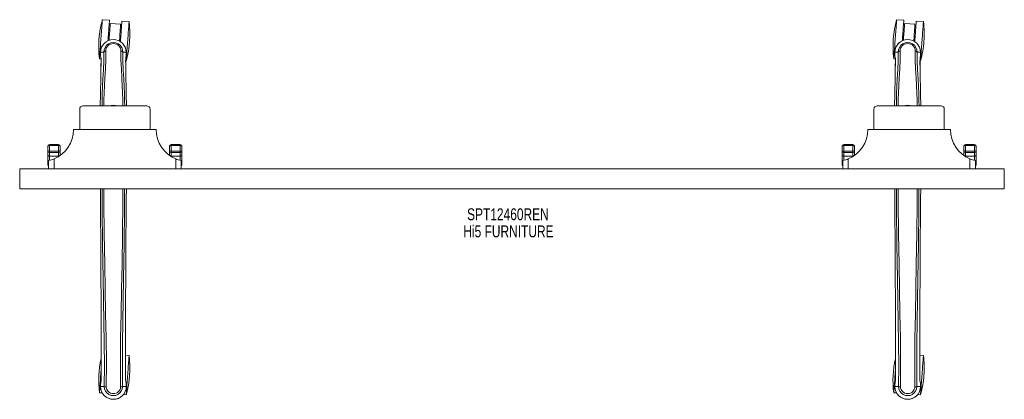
# Model space of a CAD drawing. Header units: inches. Extents: x 12 to 71.5, y 22.8 to 45.7.
import ezdxf

# ---------------------------------------------------------------- set-up
doc = ezdxf.new("R2010")
doc.units = ezdxf.units.IN
doc.header["$MEASUREMENT"] = 0
doc.linetypes.add('SLD-Solid', pattern=[0])
doc.layers.add('HI5-SYMBOLTEXT', color=5, linetype='SLD-Solid')
doc.styles.add('SLDTEXTSTYLE0', font='TXT', dxfattribs={"width": 0.75})

# ---------------------------------------------------------------- blocks, each defined once
blk = doc.blocks.new('SW_NOTE_0')
at = {"layer": 'HI5-SYMBOLTEXT', "color": 0, "char_height": 0.72, "attachment_point": 1, "style": 'SLDTEXTSTYLE0'}
for s, insert in [('SPT12460REN', (0, 0.928)), ('Hi5 FURNITURE', (-0.227, -0.107))]:
    blk.add_mtext(s, dxfattribs=dict(at, insert=insert))

msp = doc.modelspace()

# ---------------------------------------------------------------- linework, layer by layer
at = {"color": 7, "linetype": 'SLD-Solid', "lineweight": 15}
for p, q in [((17.457, 45.709), (17.025, 45.741)), ((18.134, 45.471), (17.505, 45.517)), ((18.642, 45.622), (18.21, 45.653)), ((65.457, 45.709), (65.025, 45.741)), ((66.134, 45.471), (65.505, 45.517)), ((66.642, 45.622), (66.21, 45.653)), ((17.45, 44.769), (17.388, 44.774)), ((18.141, 44.718), (18.078, 44.723)), ((65.45, 44.769), (65.388, 44.774)), ((66.141, 44.718), (66.078, 44.723)), ((16.911, 43.773), (16.911, 43.646)), ((16.914, 43.773), (16.911, 43.773)), ((16.911, 43.646), (16.912, 43.642)), ((16.912, 43.77), (16.913, 43.646)), ((16.941, 43.773), (16.914, 43.773)), ((16.959, 43.773), (16.941, 43.773)), ((16.959, 43.772), (16.959, 43.773)), ((16.977, 43.773), (16.959, 43.772)), ((17.119, 43.773), (16.977, 43.773)), ((17.12, 43.778), (17.119, 43.773)), ((18.405, 43.773), (18.263, 43.773)), ((18.423, 43.772), (18.405, 43.773)), ((18.423, 43.773), (18.423, 43.772)), ((18.441, 43.773), (18.423, 43.773)), ((18.468, 43.773), (18.441, 43.773)), ((18.471, 43.773), (18.468, 43.773)), ((18.469, 43.646), (18.47, 43.77)), ((18.47, 43.642), (18.471, 43.646)), ((18.471, 43.773), (18.471, 43.646)), ((64.911, 43.773), (64.911, 43.646)), ((64.914, 43.773), (64.911, 43.773)), ((64.911, 43.646), (64.912, 43.642)), ((64.912, 43.77), (64.913, 43.646)), ((64.941, 43.773), (64.914, 43.773)), ((64.959, 43.773), (64.941, 43.773)), ((64.959, 43.772), (64.959, 43.773)), ((64.977, 43.773), (64.959, 43.772)), ((65.119, 43.773), (64.977, 43.773)), ((65.12, 43.778), (65.119, 43.773)), ((66.405, 43.773), (66.263, 43.773)), ((66.423, 43.772), (66.405, 43.773)), ((66.423, 43.773), (66.423, 43.772)), ((66.441, 43.773), (66.423, 43.773)), ((66.468, 43.773), (66.441, 43.773)), ((66.471, 43.773), (66.468, 43.773)), ((66.469, 43.646), (66.47, 43.77)), ((66.47, 43.642), (66.471, 43.646)), ((66.471, 43.773), (66.471, 43.646)), ((16.85, 43.372), (16.945, 43.365)), ((16.946, 43.273), (16.942, 42.928)), ((18.434, 43.255), (18.467, 43.253)), ((18.436, 43.273), (18.44, 42.913)), ((64.85, 43.372), (64.945, 43.365)), ((64.946, 43.273), (64.942, 42.928)), ((66.434, 43.255), (66.467, 43.253)), ((66.436, 43.273), (66.44, 42.913)), ((16.895, 40.531), (16.911, 41.231)), ((18.472, 41.188), (18.487, 40.531)), ((64.895, 40.531), (64.911, 41.231)), ((66.472, 41.188), (66.487, 40.531)), ((15.855, 40.531), (19.705, 40.531)), ((63.855, 40.531), (67.705, 40.531)), ((15.655, 40.331), (15.655, 39.094)), ((19.905, 40.331), (19.905, 39.094)), ((63.655, 40.331), (63.655, 39.094)), ((67.905, 40.331), (67.905, 39.094)), ((15.28, 39.094), (20.28, 39.094)), ((63.28, 39.094), (68.28, 39.094)), ((14.38, 38.196), (13.83, 38.196)), ((13.83, 38.196), (13.83, 38.13)), ((13.83, 38.13), (13.83, 37.785)), ((14.38, 38.13), (13.83, 38.13)), ((14.38, 38.13), (14.38, 38.196)), ((14.38, 37.785), (14.38, 38.13)), ((21.73, 38.196), (21.18, 38.196)), ((21.18, 38.196), (21.18, 38.13)), ((21.18, 38.13), (21.18, 37.785)), ((21.73, 38.13), (21.18, 38.13)), ((21.73, 38.13), (21.73, 38.196)), ((21.73, 37.785), (21.73, 38.13)), ((62.38, 38.196), (61.83, 38.196)), ((61.83, 38.196), (61.83, 38.13)), ((61.83, 38.13), (61.83, 37.785)), ((62.38, 38.13), (61.83, 38.13)), ((62.38, 38.13), (62.38, 38.196)), ((62.38, 37.785), (62.38, 38.13)), ((69.73, 38.196), (69.18, 38.196)), ((69.18, 38.196), (69.18, 38.13)), ((69.18, 38.13), (69.18, 37.785)), ((69.73, 38.13), (69.18, 38.13)), ((69.73, 38.13), (69.73, 38.196)), ((69.73, 37.785), (69.73, 38.13)), ((13.73, 37.882), (13.73, 38.07)), ((13.73, 37.799), (13.73, 37.882)), ((13.73, 37.529), (13.73, 37.799)), ((13.73, 37.102), (13.73, 37.529)), ((13.83, 37.785), (14.38, 37.785)), ((13.83, 37.785), (13.83, 37.702)), ((13.83, 37.702), (14.38, 37.702)), ((13.83, 37.702), (13.83, 37.493)), ((14.38, 37.493), (13.83, 37.493)), ((13.83, 37.493), (13.83, 37.231)), ((14.38, 37.702), (14.38, 37.785)), ((14.38, 37.493), (14.38, 37.702)), ((14.38, 37.466), (14.38, 37.493)), ((14.48, 38.07), (14.48, 37.882)), ((14.48, 37.882), (14.48, 37.799)), ((14.48, 37.799), (14.48, 37.533)), ((21.08, 37.882), (21.08, 38.07)), ((21.08, 37.799), (21.08, 37.882)), ((21.08, 37.533), (21.08, 37.799)), ((21.73, 37.785), (21.18, 37.785)), ((21.18, 37.785), (21.18, 37.702)), ((21.73, 37.702), (21.18, 37.702)), ((21.18, 37.702), (21.18, 37.493)), ((21.73, 37.493), (21.18, 37.493)), ((21.18, 37.493), (21.18, 37.466)), ((21.73, 37.702), (21.73, 37.785)), ((21.73, 37.493), (21.73, 37.702)), ((21.73, 37.231), (21.73, 37.493)), ((21.83, 38.07), (21.83, 37.882)), ((21.83, 37.882), (21.83, 37.799)), ((21.83, 37.799), (21.83, 37.529)), ((21.83, 37.529), (21.83, 37.102)), ((61.73, 37.882), (61.73, 38.07)), ((61.73, 37.799), (61.73, 37.882)), ((61.73, 37.529), (61.73, 37.799)), ((61.73, 37.102), (61.73, 37.529)), ((61.83, 37.785), (62.38, 37.785)), ((61.83, 37.785), (61.83, 37.702)), ((61.83, 37.702), (62.38, 37.702)), ((61.83, 37.702), (61.83, 37.493)), ((62.38, 37.493), (61.83, 37.493)), ((61.83, 37.493), (61.83, 37.231)), ((62.38, 37.702), (62.38, 37.785)), ((62.38, 37.493), (62.38, 37.702)), ((62.38, 37.466), (62.38, 37.493)), ((62.48, 38.07), (62.48, 37.882)), ((62.48, 37.882), (62.48, 37.799)), ((62.48, 37.799), (62.48, 37.533)), ((69.08, 37.882), (69.08, 38.07)), ((69.08, 37.799), (69.08, 37.882)), ((69.08, 37.533), (69.08, 37.799)), ((69.73, 37.785), (69.18, 37.785)), ((69.18, 37.785), (69.18, 37.702)), ((69.73, 37.702), (69.18, 37.702)), ((69.18, 37.702), (69.18, 37.493)), ((69.73, 37.493), (69.18, 37.493)), ((69.18, 37.493), (69.18, 37.466)), ((69.73, 37.702), (69.73, 37.785)), ((69.73, 37.493), (69.73, 37.702)), ((69.73, 37.231), (69.73, 37.493)), ((69.83, 38.07), (69.83, 37.882)), ((69.83, 37.882), (69.83, 37.799)), ((69.83, 37.799), (69.83, 37.529)), ((69.83, 37.529), (69.83, 37.102)), ((13.73, 36.944), (13.73, 37.102)), ((13.78, 36.719), (13.78, 37.219)), ((14.104, 37.323), (14.104, 36.719)), ((21.456, 36.719), (21.456, 37.323)), ((21.78, 37.219), (21.78, 36.719)), ((21.83, 37.102), (21.83, 36.944)), ((61.73, 36.944), (61.73, 37.102)), ((61.78, 36.719), (61.78, 37.219)), ((62.104, 37.323), (62.104, 36.719)), ((69.456, 36.719), (69.456, 37.323)), ((69.78, 37.219), (69.78, 36.719)), ((69.83, 37.102), (69.83, 36.944)), ((12.03, 35.515), (12.03, 36.719)), ((12.03, 36.719), (71.53, 36.719)), ((71.53, 35.515), (71.53, 36.719)), ((12.03, 35.515), (71.53, 35.515)), ((18.642, 25.423), (18.428, 25.438)), ((66.642, 25.423), (66.428, 25.438)), ((16.955, 24.048), (16.955, 24.514)), ((18.427, 24.048), (18.427, 24.539)), ((64.955, 24.048), (64.955, 24.514)), ((66.427, 24.048), (66.427, 24.539)), ((16.912, 23.667), (16.911, 23.55)), ((16.911, 23.55), (16.912, 23.667)), ((16.911, 23.55), (16.915, 23.55)), ((16.912, 23.671), (16.912, 23.667)), ((16.915, 23.55), (16.969, 23.55)), ((16.969, 23.55), (16.992, 23.55)), ((16.992, 23.55), (16.994, 23.55)), ((16.994, 23.55), (17.142, 23.55)), ((18.24, 23.55), (18.388, 23.55)), ((18.388, 23.55), (18.39, 23.55)), ((18.39, 23.55), (18.413, 23.55)), ((18.413, 23.55), (18.467, 23.55)), ((18.467, 23.55), (18.471, 23.55)), ((18.47, 23.667), (18.47, 23.671)), ((18.471, 23.55), (18.47, 23.667)), ((18.471, 23.55), (18.47, 23.667)), ((64.912, 23.667), (64.911, 23.55)), ((64.911, 23.55), (64.912, 23.667)), ((64.911, 23.55), (64.915, 23.55)), ((64.912, 23.671), (64.912, 23.667)), ((64.915, 23.55), (64.969, 23.55)), ((64.969, 23.55), (64.992, 23.55)), ((64.992, 23.55), (64.994, 23.55)), ((64.994, 23.55), (65.142, 23.55)), ((66.24, 23.55), (66.388, 23.55)), ((66.388, 23.55), (66.39, 23.55)), ((66.39, 23.55), (66.413, 23.55)), ((66.413, 23.55), (66.467, 23.55)), ((66.467, 23.55), (66.471, 23.55)), ((66.47, 23.667), (66.47, 23.671)), ((66.471, 23.55), (66.47, 23.667)), ((66.471, 23.55), (66.47, 23.667)), ((16.85, 23.173), (17.018, 23.161)), ((18.299, 23.066), (18.467, 23.054)), ((64.85, 23.173), (65.018, 23.161)), ((66.299, 23.066), (66.467, 23.054))]:
    msp.add_line(p, q, dxfattribs=at)
at = {"color": 7, "linetype": 'SLD-Solid', "lineweight": 15, "flags": 128}
for points in [[(16.85, 43.372), (16.851, 43.379), (16.852, 43.4), (16.855, 43.434), (16.858, 43.482), (16.863, 43.542), (16.868, 43.614), (16.874, 43.697), (16.881, 43.79), (16.888, 43.892), (16.897, 44.002), (16.905, 44.118), (16.914, 44.24), (16.923, 44.365), (16.933, 44.493), (16.942, 44.621), (16.952, 44.748), (16.961, 44.873), (16.97, 44.995), (16.979, 45.111), (16.987, 45.221), (16.994, 45.323), (17.001, 45.416), (17.007, 45.499), (17.013, 45.571), (17.017, 45.631), (17.02, 45.679), (17.023, 45.713), (17.025, 45.734), (17.025, 45.741)], [(17.365, 44.463), (17.374, 44.589), (17.384, 44.716), (17.393, 44.842), (17.402, 44.963), (17.41, 45.079), (17.419, 45.189), (17.426, 45.291), (17.433, 45.385), (17.439, 45.468), (17.444, 45.54), (17.449, 45.6), (17.452, 45.647), (17.455, 45.681), (17.456, 45.702), (17.457, 45.709)], [(17.43, 44.49), (17.436, 44.577), (17.445, 44.695), (17.453, 44.811), (17.461, 44.922), (17.469, 45.028), (17.477, 45.127), (17.483, 45.217), (17.489, 45.297), (17.494, 45.366), (17.498, 45.423), (17.502, 45.467), (17.504, 45.498), (17.505, 45.514), (17.505, 45.517)], [(18.134, 45.471), (18.133, 45.468), (18.132, 45.451), (18.13, 45.421), (18.127, 45.377), (18.122, 45.32), (18.117, 45.251), (18.111, 45.171), (18.105, 45.081), (18.098, 44.982), (18.09, 44.876), (18.081, 44.764), (18.073, 44.649), (18.064, 44.53), (18.058, 44.443)], [(18.118, 44.408), (18.127, 44.533), (18.136, 44.661), (18.146, 44.786), (18.155, 44.907), (18.163, 45.024), (18.171, 45.134), (18.179, 45.236), (18.186, 45.329), (18.192, 45.412), (18.197, 45.484), (18.202, 45.544), (18.205, 45.591), (18.208, 45.626), (18.209, 45.646), (18.21, 45.653)], [(18.467, 43.253), (18.467, 43.26), (18.469, 43.281), (18.471, 43.315), (18.475, 43.362), (18.479, 43.422), (18.485, 43.494), (18.491, 43.577), (18.498, 43.671), (18.505, 43.773), (18.513, 43.883), (18.522, 43.999), (18.531, 44.12), (18.54, 44.246), (18.549, 44.373), (18.559, 44.501), (18.568, 44.629), (18.578, 44.754), (18.587, 44.876), (18.595, 44.992), (18.603, 45.102), (18.611, 45.204), (18.618, 45.297), (18.624, 45.38), (18.629, 45.452), (18.634, 45.512), (18.637, 45.56), (18.64, 45.594), (18.641, 45.615), (18.642, 45.622)], [(64.85, 43.372), (64.851, 43.379), (64.852, 43.4), (64.855, 43.434), (64.858, 43.482), (64.863, 43.542), (64.868, 43.614), (64.874, 43.697), (64.881, 43.79), (64.888, 43.892), (64.897, 44.002), (64.905, 44.118), (64.914, 44.24), (64.923, 44.365), (64.933, 44.493), (64.942, 44.621), (64.952, 44.748), (64.961, 44.873), (64.97, 44.995), (64.979, 45.111), (64.987, 45.221), (64.994, 45.323), (65.001, 45.416), (65.007, 45.499), (65.013, 45.571), (65.017, 45.631), (65.02, 45.679), (65.023, 45.713), (65.025, 45.734), (65.025, 45.741), (65.025, 45.741)], [(65.365, 44.463), (65.374, 44.589), (65.384, 44.716), (65.393, 44.842), (65.402, 44.963), (65.41, 45.079), (65.419, 45.189), (65.426, 45.291), (65.433, 45.385), (65.439, 45.468), (65.444, 45.54), (65.449, 45.6), (65.452, 45.647), (65.455, 45.681), (65.456, 45.702), (65.457, 45.709)], [(65.43, 44.49), (65.436, 44.577), (65.445, 44.695), (65.453, 44.811), (65.461, 44.922), (65.469, 45.028), (65.477, 45.127), (65.483, 45.217), (65.489, 45.297), (65.494, 45.366), (65.498, 45.423), (65.502, 45.467), (65.504, 45.498), (65.505, 45.514), (65.505, 45.517)], [(66.134, 45.471), (66.133, 45.468), (66.132, 45.451), (66.13, 45.421), (66.127, 45.377), (66.122, 45.32), (66.117, 45.251), (66.111, 45.171), (66.105, 45.081), (66.098, 44.982), (66.09, 44.876), (66.081, 44.764), (66.073, 44.649), (66.064, 44.53), (66.058, 44.443)], [(66.118, 44.408), (66.127, 44.533), (66.136, 44.661), (66.146, 44.786), (66.155, 44.907), (66.163, 45.024), (66.171, 45.134), (66.179, 45.236), (66.186, 45.329), (66.192, 45.412), (66.197, 45.484), (66.202, 45.544), (66.205, 45.591), (66.208, 45.626), (66.209, 45.646), (66.21, 45.653)], [(66.467, 43.253), (66.467, 43.26), (66.469, 43.281), (66.471, 43.315), (66.475, 43.362), (66.479, 43.422), (66.485, 43.494), (66.491, 43.577), (66.498, 43.671), (66.505, 43.773), (66.513, 43.883), (66.522, 43.999), (66.531, 44.12), (66.54, 44.246), (66.549, 44.373), (66.559, 44.501), (66.568, 44.629), (66.578, 44.754), (66.587, 44.876), (66.595, 44.992), (66.603, 45.102), (66.611, 45.204), (66.618, 45.297), (66.624, 45.38), (66.629, 45.452), (66.634, 45.512), (66.637, 45.56), (66.64, 45.594), (66.641, 45.615), (66.642, 45.622)], [(17.237, 43.845), (17.239, 43.927), (17.259, 44.008), (17.297, 44.086), (17.353, 44.156), (17.423, 44.215), (17.506, 44.259), (17.596, 44.286), (17.691, 44.295), (17.786, 44.286), (17.876, 44.259), (17.959, 44.215), (18.029, 44.156), (18.085, 44.086), (18.123, 44.008), (18.143, 43.927), (18.145, 43.845)], [(65.237, 43.845), (65.239, 43.927), (65.259, 44.008), (65.297, 44.086), (65.353, 44.156), (65.423, 44.215), (65.506, 44.259), (65.596, 44.286), (65.691, 44.295), (65.786, 44.286), (65.876, 44.259), (65.959, 44.215), (66.029, 44.156), (66.085, 44.086), (66.123, 44.008), (66.143, 43.927), (66.145, 43.845)], [(16.911, 43.773), (16.911, 43.771), (16.912, 43.77), (16.912, 43.77)], [(16.912, 43.642), (16.923, 43.553), (16.937, 43.475)], [(16.937, 43.476), (16.937, 43.47), (16.939, 43.465)], [(17.006, 40.531), (17.011, 40.81), (17.023, 41.259), (17.04, 41.703), (17.062, 42.139), (17.092, 42.705), (17.115, 43.252), (17.12, 43.778)], [(17.115, 40.531), (17.122, 40.866), (17.135, 41.317), (17.154, 41.761), (17.177, 42.198), (17.209, 42.766), (17.232, 43.315), (17.237, 43.845)], [(17.12, 43.778), (17.124, 43.788), (17.131, 43.797)], [(17.232, 43.844), (17.234, 43.844), (17.237, 43.845)], [(18.145, 43.845), (18.148, 43.844), (18.15, 43.844)], [(18.145, 43.845), (18.15, 43.315), (18.173, 42.766), (18.205, 42.198), (18.228, 41.761), (18.247, 41.317), (18.26, 40.866), (18.267, 40.531)], [(18.262, 43.778), (18.258, 43.788), (18.251, 43.797)], [(18.262, 43.778), (18.263, 43.775), (18.263, 43.773)], [(18.376, 40.531), (18.371, 40.81), (18.359, 41.259), (18.342, 41.703), (18.32, 42.139), (18.29, 42.705), (18.267, 43.252), (18.262, 43.778)], [(18.441, 43.77), (18.448, 43.77), (18.454, 43.77), (18.46, 43.77), (18.464, 43.77), (18.468, 43.77), (18.47, 43.77), (18.471, 43.771), (18.471, 43.773)], [(18.443, 43.465), (18.445, 43.47), (18.445, 43.476)], [(18.445, 43.475), (18.459, 43.553), (18.47, 43.642)], [(64.911, 43.773), (64.911, 43.771), (64.912, 43.77), (64.912, 43.77)], [(64.912, 43.642), (64.923, 43.553), (64.937, 43.475)], [(64.937, 43.476), (64.937, 43.47), (64.939, 43.465)], [(65.006, 40.531), (65.011, 40.81), (65.023, 41.259), (65.04, 41.703), (65.062, 42.139), (65.092, 42.705), (65.115, 43.252), (65.12, 43.778)], [(65.115, 40.531), (65.122, 40.866), (65.135, 41.317), (65.154, 41.761), (65.177, 42.198), (65.209, 42.766), (65.232, 43.315), (65.237, 43.845)], [(65.12, 43.778), (65.124, 43.788), (65.131, 43.797)], [(65.232, 43.844), (65.234, 43.844), (65.237, 43.845)], [(66.145, 43.845), (66.148, 43.844), (66.15, 43.844)], [(66.145, 43.845), (66.15, 43.315), (66.173, 42.766), (66.205, 42.198), (66.228, 41.761), (66.247, 41.317), (66.26, 40.866), (66.267, 40.531)], [(66.262, 43.778), (66.258, 43.788), (66.251, 43.797)], [(66.262, 43.778), (66.263, 43.775), (66.263, 43.773)], [(66.376, 40.531), (66.371, 40.81), (66.359, 41.259), (66.342, 41.703), (66.32, 42.139), (66.29, 42.705), (66.267, 43.252), (66.262, 43.778)], [(66.441, 43.77), (66.448, 43.77), (66.454, 43.77), (66.46, 43.77), (66.464, 43.77), (66.468, 43.77), (66.47, 43.77), (66.471, 43.771), (66.471, 43.773)], [(66.443, 43.465), (66.445, 43.47), (66.445, 43.476)], [(66.445, 43.475), (66.459, 43.553), (66.47, 43.642)], [(16.946, 43.273), (16.946, 43.273), (16.948, 43.272), (16.948, 43.272)], [(16.948, 43.272), (16.947, 43.037), (16.946, 42.927)], [(18.434, 43.272), (18.434, 43.272), (18.436, 43.273), (18.436, 43.273)], [(18.437, 42.912), (18.435, 43.033), (18.434, 43.272)], [(64.946, 43.273), (64.946, 43.273), (64.948, 43.272), (64.948, 43.272)], [(64.948, 43.272), (64.947, 43.037), (64.946, 42.927)], [(66.434, 43.272), (66.434, 43.272), (66.436, 43.273), (66.436, 43.273)], [(66.437, 42.912), (66.435, 43.033), (66.434, 43.272)], [(13.83, 38.13), (13.824, 38.13), (13.804, 38.128), (13.788, 38.124), (13.76, 38.111), (13.758, 38.11), (13.744, 38.099), (13.733, 38.083), (13.731, 38.076), (13.73, 38.073), (13.73, 38.071), (13.73, 38.071), (13.73, 38.07), (13.73, 38.07), (13.73, 38.07)], [(14.48, 38.07), (14.48, 38.07), (14.48, 38.07), (14.48, 38.071), (14.48, 38.071), (14.48, 38.073), (14.479, 38.076), (14.477, 38.083), (14.466, 38.099), (14.452, 38.11), (14.45, 38.111), (14.422, 38.124), (14.406, 38.128), (14.386, 38.13), (14.38, 38.13)], [(21.18, 38.13), (21.174, 38.13), (21.154, 38.128), (21.138, 38.124), (21.11, 38.111), (21.108, 38.11), (21.094, 38.099), (21.083, 38.083), (21.081, 38.076), (21.08, 38.073), (21.08, 38.071), (21.08, 38.071), (21.08, 38.07), (21.08, 38.07), (21.08, 38.07)], [(21.83, 38.07), (21.83, 38.07), (21.83, 38.07), (21.83, 38.071), (21.83, 38.071), (21.83, 38.073), (21.829, 38.076), (21.827, 38.083), (21.816, 38.099), (21.802, 38.11), (21.8, 38.111), (21.772, 38.124), (21.756, 38.128), (21.736, 38.13), (21.73, 38.13)], [(61.83, 38.13), (61.824, 38.13), (61.804, 38.128), (61.788, 38.124), (61.76, 38.111), (61.758, 38.11), (61.744, 38.099), (61.733, 38.083), (61.731, 38.076), (61.73, 38.073), (61.73, 38.071), (61.73, 38.071), (61.73, 38.07), (61.73, 38.07), (61.73, 38.07)], [(62.48, 38.07), (62.48, 38.07), (62.48, 38.07), (62.48, 38.071), (62.48, 38.071), (62.48, 38.073), (62.479, 38.076), (62.477, 38.083), (62.466, 38.099), (62.452, 38.11), (62.45, 38.111), (62.422, 38.124), (62.406, 38.128), (62.386, 38.13), (62.38, 38.13)], [(69.18, 38.13), (69.174, 38.13), (69.154, 38.128), (69.138, 38.124), (69.11, 38.111), (69.108, 38.11), (69.094, 38.099), (69.083, 38.083), (69.081, 38.076), (69.08, 38.073), (69.08, 38.071), (69.08, 38.071), (69.08, 38.07), (69.08, 38.07), (69.08, 38.07)], [(69.83, 38.07), (69.83, 38.07), (69.83, 38.07), (69.83, 38.071), (69.83, 38.071), (69.83, 38.073), (69.829, 38.076), (69.827, 38.083), (69.816, 38.099), (69.802, 38.11), (69.8, 38.111), (69.772, 38.124), (69.756, 38.128), (69.736, 38.13), (69.73, 38.13)], [(13.73, 37.529), (13.732, 37.522), (13.738, 37.515), (13.747, 37.509), (13.759, 37.503), (13.775, 37.499), (13.792, 37.495), (13.811, 37.493), (13.83, 37.493)], [(21.73, 37.493), (21.75, 37.493), (21.768, 37.495), (21.786, 37.499), (21.801, 37.503), (21.813, 37.509), (21.822, 37.515), (21.828, 37.522), (21.83, 37.529)], [(61.73, 37.529), (61.732, 37.522), (61.738, 37.515), (61.747, 37.509), (61.759, 37.503), (61.775, 37.499), (61.792, 37.495), (61.811, 37.493), (61.83, 37.493)], [(69.73, 37.493), (69.75, 37.493), (69.768, 37.495), (69.786, 37.499), (69.801, 37.503), (69.813, 37.509), (69.822, 37.515), (69.828, 37.522), (69.83, 37.529)], [(13.73, 37.102), (13.732, 37.095), (13.738, 37.088), (13.747, 37.082), (13.759, 37.076), (13.775, 37.071), (13.78, 37.07)], [(21.78, 37.07), (21.786, 37.071), (21.801, 37.076), (21.813, 37.082), (21.822, 37.088), (21.828, 37.095), (21.83, 37.102)], [(61.73, 37.102), (61.732, 37.095), (61.738, 37.088), (61.747, 37.082), (61.759, 37.076), (61.775, 37.071), (61.78, 37.07)], [(69.78, 37.07), (69.786, 37.071), (69.801, 37.076), (69.813, 37.082), (69.822, 37.088), (69.828, 37.095), (69.83, 37.102)], [(16.955, 24.514), (16.954, 27.672), (16.935, 31.296), (16.91, 34.921), (16.906, 35.515)], [(17.009, 35.515), (17.015, 34.262), (17.038, 32.169), (17.07, 30.079), (17.094, 28.767), (17.117, 27.458), (17.137, 26.151), (17.148, 24.848), (17.143, 23.55)], [(17.26, 23.526), (17.266, 24.999), (17.251, 26.478), (17.225, 27.961), (17.196, 29.448), (17.169, 30.936), (17.141, 32.799), (17.122, 34.664), (17.118, 35.515)], [(18.264, 35.515), (18.26, 34.664), (18.241, 32.799), (18.213, 30.936), (18.186, 29.448), (18.157, 27.961), (18.131, 26.478), (18.116, 24.999), (18.122, 23.526)], [(18.373, 35.515), (18.367, 34.262), (18.344, 32.169), (18.312, 30.079), (18.288, 28.767), (18.265, 27.458), (18.245, 26.151), (18.234, 24.848), (18.239, 23.55)], [(18.427, 24.539), (18.428, 27.672), (18.447, 31.296), (18.472, 34.921), (18.476, 35.515)], [(64.955, 24.514), (64.954, 27.672), (64.935, 31.296), (64.91, 34.921), (64.906, 35.515)], [(65.009, 35.515), (65.015, 34.262), (65.038, 32.169), (65.07, 30.079), (65.094, 28.767), (65.117, 27.458), (65.137, 26.151), (65.148, 24.848), (65.143, 23.55)], [(65.26, 23.526), (65.266, 24.999), (65.251, 26.478), (65.225, 27.961), (65.196, 29.448), (65.169, 30.936), (65.141, 32.799), (65.122, 34.664), (65.118, 35.515)], [(66.264, 35.515), (66.26, 34.664), (66.241, 32.799), (66.213, 30.936), (66.186, 29.448), (66.157, 27.961), (66.131, 26.478), (66.116, 24.999), (66.122, 23.526)], [(66.373, 35.515), (66.367, 34.262), (66.344, 32.169), (66.312, 30.079), (66.288, 28.767), (66.265, 27.458), (66.245, 26.151), (66.234, 24.848), (66.239, 23.55)], [(66.427, 24.539), (66.428, 27.672), (66.447, 31.296), (66.472, 34.921), (66.476, 35.515)], [(18.467, 23.054), (18.467, 23.061), (18.469, 23.082), (18.471, 23.116), (18.475, 23.163), (18.479, 23.223), (18.485, 23.295), (18.491, 23.378), (18.498, 23.472), (18.505, 23.574), (18.513, 23.684), (18.522, 23.8), (18.531, 23.921), (18.54, 24.047), (18.549, 24.174), (18.559, 24.302), (18.568, 24.43), (18.578, 24.555), (18.587, 24.677), (18.595, 24.793), (18.603, 24.903), (18.611, 25.005), (18.618, 25.098), (18.624, 25.181), (18.629, 25.253), (18.634, 25.313), (18.637, 25.361), (18.64, 25.395), (18.641, 25.416), (18.642, 25.423), (18.642, 25.423)], [(66.467, 23.054), (66.467, 23.061), (66.469, 23.082), (66.471, 23.116), (66.475, 23.163), (66.479, 23.223), (66.485, 23.295), (66.491, 23.378), (66.498, 23.472), (66.505, 23.574), (66.513, 23.684), (66.522, 23.8), (66.531, 23.921), (66.54, 24.047), (66.549, 24.174), (66.559, 24.302), (66.568, 24.43), (66.578, 24.555), (66.587, 24.677), (66.595, 24.793), (66.603, 24.903), (66.611, 25.005), (66.618, 25.098), (66.624, 25.181), (66.629, 25.253), (66.634, 25.313), (66.637, 25.361), (66.64, 25.395), (66.641, 25.416), (66.642, 25.423), (66.642, 25.423)], [(16.85, 23.173), (16.851, 23.18), (16.852, 23.201), (16.855, 23.235), (16.858, 23.283), (16.863, 23.343), (16.868, 23.415), (16.874, 23.498), (16.881, 23.591), (16.888, 23.693), (16.897, 23.803), (16.905, 23.919), (16.914, 24.041), (16.923, 24.166), (16.933, 24.294), (16.942, 24.422), (16.952, 24.549), (16.955, 24.59)], [(16.958, 24.514), (16.957, 24.331), (16.956, 24.048)], [(18.426, 24.048), (18.425, 24.329), (18.424, 24.54)], [(64.85, 23.173), (64.851, 23.18), (64.852, 23.201), (64.855, 23.235), (64.858, 23.283), (64.863, 23.343), (64.868, 23.415), (64.874, 23.498), (64.881, 23.591), (64.888, 23.693), (64.897, 23.803), (64.905, 23.919), (64.914, 24.041), (64.923, 24.166), (64.933, 24.294), (64.942, 24.422), (64.952, 24.549), (64.955, 24.59)], [(64.958, 24.514), (64.957, 24.331), (64.956, 24.048)], [(66.426, 24.048), (66.425, 24.329), (66.424, 24.54)], [(16.942, 23.845), (16.926, 23.768), (16.912, 23.671)], [(16.912, 23.667), (16.925, 23.761), (16.941, 23.835)], [(16.942, 23.845), (16.941, 23.84), (16.941, 23.835)], [(16.957, 24.048), (16.956, 24.048), (16.954, 24.048), (16.955, 24.048)], [(18.427, 24.048), (18.428, 24.048), (18.426, 24.048), (18.426, 24.048)], [(18.441, 23.835), (18.441, 23.84), (18.44, 23.845)], [(18.47, 23.671), (18.458, 23.758), (18.44, 23.845)], [(18.47, 23.667), (18.457, 23.761), (18.441, 23.835)], [(64.942, 23.845), (64.926, 23.768), (64.912, 23.671)], [(64.912, 23.667), (64.925, 23.761), (64.941, 23.835)], [(64.942, 23.845), (64.941, 23.84), (64.941, 23.835)], [(64.957, 24.048), (64.956, 24.048), (64.954, 24.048), (64.955, 24.048)], [(66.427, 24.048), (66.428, 24.048), (66.426, 24.048), (66.426, 24.048)], [(66.441, 23.835), (66.441, 23.84), (66.44, 23.845)], [(66.47, 23.671), (66.458, 23.758), (66.44, 23.845)], [(66.47, 23.667), (66.457, 23.761), (66.441, 23.835)], [(16.911, 23.55), (16.911, 23.55), (16.911, 23.55)], [(16.912, 23.667), (16.912, 23.667), (16.912, 23.667)], [(18.122, 23.526), (18.116, 23.447), (18.092, 23.371), (18.052, 23.3), (17.998, 23.239), (17.932, 23.189), (17.856, 23.153), (17.775, 23.131), (17.691, 23.123), (17.607, 23.131), (17.526, 23.153), (17.45, 23.189), (17.384, 23.239), (17.33, 23.3), (17.29, 23.371), (17.266, 23.447), (17.26, 23.526)], [(18.47, 23.667), (18.47, 23.667), (18.47, 23.667)], [(18.471, 23.55), (18.471, 23.55), (18.471, 23.55)], [(64.911, 23.55), (64.911, 23.55), (64.911, 23.55)], [(64.912, 23.667), (64.912, 23.667), (64.912, 23.667)], [(66.122, 23.526), (66.116, 23.447), (66.092, 23.371), (66.052, 23.3), (65.998, 23.239), (65.932, 23.189), (65.856, 23.153), (65.775, 23.131), (65.691, 23.123), (65.607, 23.131), (65.526, 23.153), (65.45, 23.189), (65.384, 23.239), (65.33, 23.3), (65.29, 23.371), (65.266, 23.447), (65.26, 23.526)], [(66.47, 23.667), (66.47, 23.667), (66.47, 23.667)], [(66.471, 23.55), (66.471, 23.55), (66.471, 23.55)]]:
    msp.add_lwpolyline(points, dxfattribs=at)
at = {"color": 7, "linetype": 'SLD-Solid', "lineweight": 15}
for centre, radius, start, end in [((22.832, 44.121), 6.029, 164.41542, 187.13553), ((12.66, 44.873), 6.029, 344.41542, 7.13553), ((70.832, 44.121), 6.029, 164.41542, 187.13553), ((60.66, 44.873), 6.029, 355.77547, 7.13553), ((17.691, 43.754), 0.781, 1.29872, 178.71322), ((17.691, 43.754), 0.78, 1.4115, 178.58849), ((17.691, 43.793), 0.572, 357.93545, 182.06455), ((65.691, 43.754), 0.781, 1.29872, 178.71322), ((65.691, 43.754), 0.78, 1.4115, 178.58849), ((65.691, 43.793), 0.572, 357.93537, 182.06463), ((60.66, 44.873), 6.029, 344.41542, 355.77547), ((18.291, 43.767), 1.385, 185.025, 192.14127), ((15.631, 43.314), 1.316, 358.23312, 7.07429), ((17.252, 43.67), 0.175, 96.42863, 133.56954), ((18.13, 43.67), 0.175, 46.43721, 83.58145), ((19.747, 43.314), 1.312, 172.90969, 181.77826), ((17.09, 43.767), 1.385, 347.8604, 354.97256), ((66.291, 43.767), 1.385, 185.02636, 192.14068), ((63.63, 43.314), 1.317, 358.23437, 7.07237), ((65.252, 43.67), 0.175, 96.42826, 133.5699), ((66.13, 43.67), 0.175, 46.43696, 83.58119), ((67.747, 43.314), 1.312, 172.90858, 181.77938), ((65.091, 43.767), 1.385, 347.8595, 354.97346), ((-77.043, 43.834), 93.989, 358.41315, 359.44771), ((113.942, 43.857), 95.507, 180.56646, 181.60136), ((-28.821, 43.83), 93.767, 358.41189, 359.44889), ((161.827, 43.855), 95.392, 180.56584, 181.60198), ((15.855, 40.331), 0.2, 90, 180), ((17.691, 39.472), 1.091, 76.21685, 103.78315), ((19.705, 40.331), 0.2, 0, 90), ((63.855, 40.331), 0.2, 90, 180), ((65.691, 39.472), 1.091, 76.21677, 103.78323), ((67.705, 40.331), 0.2, 0, 90), ((13.357, 39.095), 1.923, 292.85344, 359.97759), ((22.203, 39.094), 1.923, 180.01342, 247.1556), ((61.357, 39.095), 1.923, 292.85334, 359.97769), ((70.203, 39.094), 1.923, 180.01337, 247.1556), ((13.849, 38.077), 0.119, 99.21921, 183.33218), ((14.361, 38.077), 0.119, 356.66785, 80.78011), ((21.199, 38.077), 0.119, 99.21989, 183.33215), ((21.711, 38.077), 0.119, 356.66785, 80.78011), ((61.849, 38.077), 0.119, 99.21876, 183.33197), ((62.361, 38.077), 0.119, 356.66761, 80.78034), ((69.199, 38.077), 0.119, 99.21966, 183.33239), ((69.711, 38.077), 0.119, 356.66808, 80.77987), ((13.828, 37.884), 0.0982, 180.68849, 271.06413), ((13.828, 37.8), 0.0984, 181.00429, 270.96993), ((14.382, 37.884), 0.0982, 268.93626, 359.31179), ((14.382, 37.8), 0.0983, 269.03005, 358.9964), ((14.381, 37.74), 0.247, 269.77399, 280.76617), ((21.178, 37.884), 0.0982, 180.68821, 271.06374), ((21.178, 37.8), 0.0984, 181.00428, 270.96927), ((21.179, 37.74), 0.247, 259.23353, 270.22605), ((21.732, 37.884), 0.0982, 268.93626, 359.31179), ((21.732, 37.8), 0.0983, 269.03005, 358.9964), ((61.828, 37.884), 0.0982, 180.68901, 271.06429), ((61.828, 37.8), 0.0984, 181.00497, 270.96993), ((62.382, 37.884), 0.0982, 268.93548, 359.31257), ((62.382, 37.8), 0.0983, 269.0287, 358.99775), ((62.381, 37.74), 0.247, 269.77421, 280.76569), ((69.178, 37.884), 0.0982, 180.68743, 271.06452), ((69.178, 37.8), 0.0983, 181.00361, 270.96994), ((69.179, 37.74), 0.247, 259.233, 270.22658), ((69.732, 37.884), 0.0982, 268.93705, 359.311), ((69.732, 37.8), 0.0984, 269.0314, 358.99505), ((13.83, 36.944), 0.1, 180, 240), ((13.358, 39.094), 1.922, 282.68034, 292.83097), ((22.203, 39.097), 1.925, 247.17657, 257.312), ((21.73, 36.944), 0.1, 300, 0), ((61.83, 36.944), 0.1, 180, 240), ((61.358, 39.094), 1.922, 282.68026, 292.83106), ((70.203, 39.097), 1.925, 247.17643, 257.31226), ((69.73, 36.944), 0.1, 300, 0), ((22.832, 23.922), 6.029, 167.36632, 187.13553), ((12.66, 24.674), 6.029, 344.41542, 7.13553), ((70.832, 23.922), 6.029, 167.40156, 187.13553), ((60.66, 24.674), 6.029, 355.77547, 7.13553), ((15.744, 24.021), 1.211, 351.16405, 1.28481), ((19.639, 24.021), 1.212, 178.71759, 188.83105), ((63.743, 24.021), 1.212, 351.16584, 1.28364), ((67.639, 24.021), 1.212, 178.71844, 188.83082), ((60.66, 24.674), 6.029, 344.41542, 355.77547), ((17.691, 23.555), 0.78, 180, 359.63933), ((17.691, 23.555), 0.78, 180.36879, 359.63121), ((17.26, 23.821), 0.295, 246.63852, 270.05756), ((17.691, 23.546), 0.548, 179.59127, 0.40873), ((18.125, 23.807), 0.281, 269.35862, 293.9464), ((18.44, 23.667), 0.03, 0.35966, 5.42745), ((65.691, 23.555), 0.78, 180, 359.63933), ((65.691, 23.555), 0.78, 180.36879, 359.63121), ((65.26, 23.821), 0.295, 246.63869, 270.05762), ((65.691, 23.546), 0.548, 179.5912, 0.4088), ((66.125, 23.807), 0.281, 269.35836, 293.94689), ((66.44, 23.667), 0.03, 0.35966, 5.42745)]:
    msp.add_arc(centre, radius, start, end, dxfattribs=at)

# ---------------------------------------------------------------- block references
at = {"layer": 'HI5-SYMBOLTEXT', "color": 5}
msp.add_blockref('SW_NOTE_0', (39.064, 33.401), dxfattribs=at)

doc.saveas('drawing.dxf')
